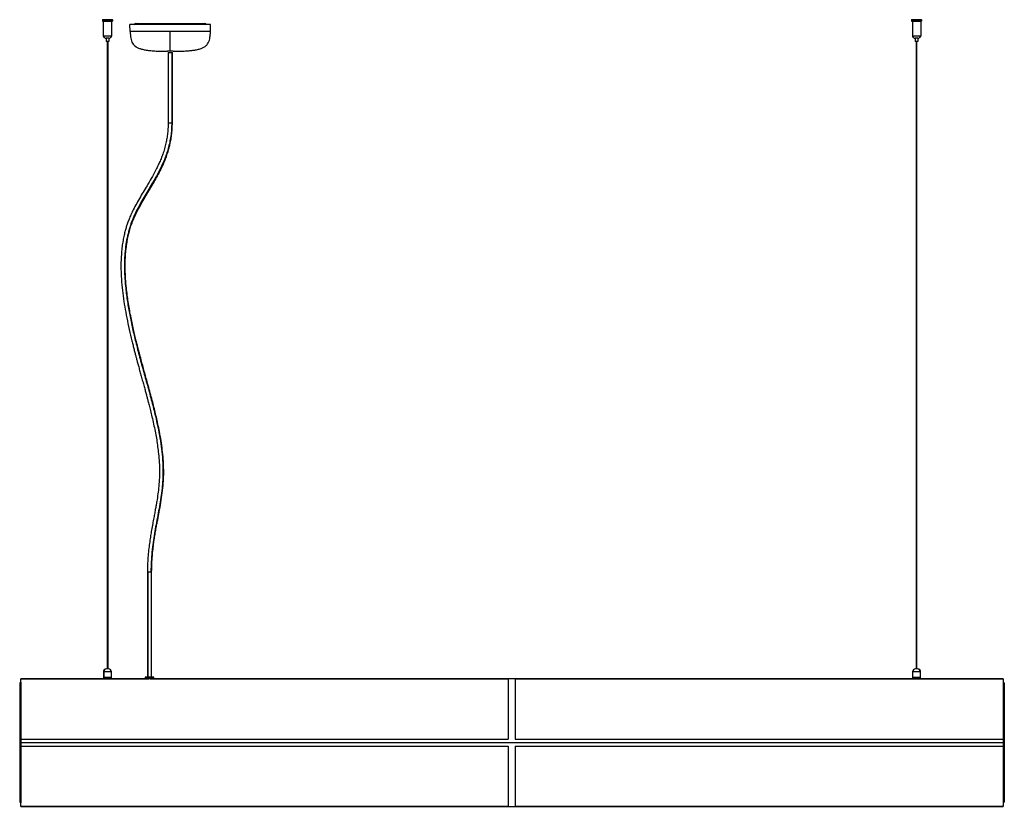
# Paper-space layout '_Left' of a CAD drawing. Header units: millimetres. Extents: x -702 to 702, y -146 to 975.
import ezdxf

# ---------------------------------------------------------------- set-up
doc = ezdxf.new("R2010")
doc.units = ezdxf.units.MM

psp = doc.layouts.new('_Left')

# ---------------------------------------------------------------- linework, layer by layer
at = {"color": 7, "linetype": 'Continuous', "lineweight": 25}
for p, q in [((-583.7, 975), (-583.7, 973.2)), ((-569.2, 975), (-583.7, 975)), ((-583.7, 973.2), (-569.2, 973.2)), ((-583.5, 975.2), (-569.4, 975.2)), ((-569.4, 973), (-583.5, 973)), ((-582.5, 973), (-582.5, 951.6)), ((-570.5, 973), (-570.5, 951.6)), ((-569.2, 975), (-569.2, 973.2)), ((-429.4, 968.1), (-544.4, 968.1)), ((-544, 958.1), (-544.4, 968.1)), ((-535.9, 969.9), (-437.9, 969.9)), ((-533, 968.1), (-533, 969.9)), ((-531.8, 969.9), (-531.8, 968.1)), ((-530.9, 968.1), (-530.9, 969.9)), ((-528.6, 969.9), (-528.6, 968.1)), ((-440, 968.1), (-440, 969.9)), ((-438.3, 968.1), (-438.3, 969.9)), ((-429.7, 958.1), (-429.4, 968.1)), ((583.7, 975), (569.2, 975)), ((569.2, 975), (569.2, 973.2)), ((569.2, 973.2), (583.7, 973.2)), ((569.4, 975.2), (583.5, 975.2)), ((583.5, 973), (569.4, 973)), ((570.5, 973), (570.5, 951.6)), ((582.5, 973), (582.5, 951.6)), ((583.7, 975), (583.7, 973.2)), ((-429.7, 958.1), (-544, 958.1)), ((-570.5, 951.6), (-582.5, 951.6)), ((-574.6, 948.9), (-578.4, 948.9)), ((-578.4, 948.9), (-578.4, 944.2)), ((-574.6, 944.2), (-578.4, 944.2)), ((-577.1, 944.2), (-577.1, 49.8)), ((-576.1, 944.2), (-576.1, 49.8)), ((-575.9, 49.8), (-575.9, 944.2)), ((-574.6, 948.9), (-574.6, 944.2)), ((582.5, 951.6), (570.5, 951.6)), ((578.4, 948.9), (574.6, 948.9)), ((574.6, 948.9), (574.6, 944.2)), ((578.4, 944.2), (574.6, 944.2)), ((575.9, 944.2), (575.9, 49.8)), ((576.1, 944.2), (576.1, 49.8)), ((577.1, 49.8), (577.1, 944.2)), ((578.4, 948.9), (578.4, 944.2)), ((-482.9, 930.1), (-490.9, 930.1)), ((-489.9, 928.3), (-489.9, 828.3)), ((-489.9, 928.3), (-483.9, 928.3)), ((-484.9, 928.3), (-484.9, 828.3)), ((-483.9, 828.3), (-483.9, 928.3)), ((-489.9, 828.3), (-483.9, 828.3)), ((-519.5, 188.3), (-519.5, 38.3)), ((-519.5, 188.3), (-513.5, 188.3)), ((-518.7, 188.3), (-518.7, 38.3)), ((-513.5, 38.3), (-513.5, 188.3)), ((-582.3, 45.5), (-582.3, 37.8)), ((-570.7, 45.5), (-582.3, 45.5)), ((-581.4, 45.5), (-581.4, 37.8)), ((-575, 49.8), (-578, 49.8)), ((-570.7, 37.8), (-570.7, 45.5)), ((570.7, 45.5), (570.7, 37.8)), ((582.3, 45.5), (570.7, 45.5)), ((578, 49.8), (575, 49.8)), ((581.4, 45.5), (581.4, 37.8)), ((582.3, 37.8), (582.3, 45.5)), ((-700, 29.9), (-701.5, 29.9)), ((-701.5, 29.9), (-701.5, -140.1)), ((-521.6, 35.8), (-700, 35.8)), ((-700, -146), (-700, 35.8)), ((-700, 35.7), (-517.5, 35.7)), ((-700, 35.6), (-517.5, 35.6)), ((-700, 30.9), (-700, 30.9)), ((-700, 30.9), (-700, -141.1)), ((-700, 29.6), (-700, 29.6)), ((-570.7, 37.8), (-582.3, 37.8)), ((-582.3, 37.6), (-582.3, 36)), ((-570.6, 37.6), (-582.3, 37.6)), ((-582.3, 36), (-570.6, 36)), ((-577.9, 35.8), (-577.9, 35.8)), ((-576.6, 35.8), (-576.4, 35.8)), ((-576.5, 37.8), (-576.5, 35.8)), ((-570.6, 36), (-570.6, 37.6)), ((-522.5, 38.1), (-522.5, 35.9)), ((-522.5, 38.1), (-522.5, 35.9)), ((-510.5, 38.1), (-522.5, 38.1)), ((-510.5, 35.9), (-522.5, 35.9)), ((-522.3, 38.3), (-510.7, 38.3)), ((-521.5, 35.9), (-521.5, 35.8)), ((-521.5, 35.9), (-521.5, 35.8)), ((-517.5, 35.7), (-517.5, 35.6)), ((-516.5, 35.6), (-517.5, 35.6)), ((-515.5, 35.6), (-516.5, 35.6)), ((-515.5, 35.7), (-5.5, 35.7)), ((-515.5, 35.6), (-515.5, 35.7)), ((-515.5, 35.6), (-5.5, 35.6)), ((-511.5, 35.8), (-511.5, 35.9)), ((700, 35.8), (-511.4, 35.8)), ((-510.5, 35.9), (-510.5, 38.1)), ((-5.5, 35.7), (-5.5, -50.1)), ((4.5, 35.7), (700, 35.7)), ((4.5, 35.7), (4.5, -50.1)), ((4.5, 35.6), (700, 35.6)), ((570.6, 37.6), (570.6, 36)), ((582.3, 37.6), (570.6, 37.6)), ((570.6, 36), (582.3, 36)), ((582.3, 37.8), (570.7, 37.8)), ((575.1, 35.8), (575.1, 35.8)), ((576.4, 35.8), (576.6, 35.8)), ((576.5, 37.8), (576.5, 35.8)), ((577.9, 35.8), (577.9, 35.8)), ((582.3, 36), (582.3, 37.6)), ((700, 35.8), (700, -146)), ((700, 30.9), (700, 30.9)), ((700, 30.9), (700, -141.1)), ((701.5, 29.9), (700, 29.9)), ((700, 29.6), (700, 29.6)), ((701.5, 29.9), (701.5, -140.1)), ((-700, 25.7), (-700, 25.7)), ((-700, 21.7), (-700, 21.7)), ((700, 25.7), (700, 25.7)), ((700, 21.7), (700, 21.7)), ((-700, -36.8), (-700, -36.8)), ((-700, -40.1), (-700, -40.1)), ((700, -36.8), (700, -36.8)), ((700, -40.1), (700, -40.1)), ((-700, -50.1), (-5.5, -50.1)), ((-700, -55.1), (700, -55.1)), ((4.5, -50.1), (700, -50.1)), ((-700, -60.1), (-5.5, -60.1)), ((-700, -70), (-700, -70)), ((-5.5, -60.1), (-5.5, -145.8)), ((4.5, -60.1), (700, -60.1)), ((4.5, -60.1), (4.5, -145.8)), ((700, -70), (700, -70)), ((-700, -73.3), (-700, -73.3)), ((700, -73.3), (700, -73.3)), ((-700, -100), (-701.5, -100)), ((701.5, -100), (700, -100)), ((-701.5, -140.1), (-700, -140.1)), ((-700, -131.8), (-700, -131.8)), ((-700, -139.7), (-700, -139.7)), ((700, -131.8), (700, -131.8)), ((700, -139.7), (700, -139.7)), ((700, -140.1), (701.5, -140.1)), ((-700, -141.1), (-700, -141.1)), ((-700, -145.7), (-5.5, -145.7)), ((-700, -145.8), (-5.5, -145.8)), ((-700, -146), (700, -146)), ((4.5, -145.7), (700, -145.7)), ((4.5, -145.8), (700, -145.8)), ((700, -141.1), (700, -141.1))]:
    psp.add_line(p, q, dxfattribs=at)
for centre, radius, start, end in [((-583.5, 975), 0.2, 90, 180), ((-583.5, 973.2), 0.2, 180, 270), ((-569.4, 975), 0.2, 0, 90), ((-569.4, 973.2), 0.2, 270, 0), ((-535.9, 967.4), 2.47, 90.2587, 164.3249), ((-533.4, 967.4), 2.47, 90.3544, 164.2292), ((-437.9, 967.4), 2.47, 15.6751, 89.7413), ((569.4, 975), 0.2, 90, 180), ((569.4, 973.2), 0.2, 180, 270), ((583.5, 975), 0.2, 0, 90), ((583.5, 973.2), 0.2, 270, 0), ((-578.4, 953.3), 4.46, 203.2673, 270), ((-574.6, 953.3), 4.46, 270, 336.7327), ((574.6, 953.3), 4.46, 203.2673, 270), ((578.4, 953.3), 4.46, 270, 336.7327), ((-578, 45.5), 4.3, 90, 180), ((-577.4, 45.9), 4, 95.5151, 184.6149), ((-575, 45.5), 4.3, 0, 90), ((575, 45.5), 4.3, 90, 180), ((577.4, 45.9), 4, 355.3851, 84.4849), ((578, 45.5), 4.3, 0, 90), ((-582.1, 37.6), 0.2, 90, 180), ((-582.1, 36), 0.2, 180, 270), ((-570.8, 37.6), 0.2, 0, 90), ((-570.8, 36), 0.2, 270, 360), ((-522.3, 38.1), 0.2, 90, 180), ((-522.3, 38.1), 0.199, 90.1863, 180.1851), ((-510.7, 38.1), 0.2, 0, 90), ((570.8, 37.6), 0.2, 90, 180), ((570.8, 36), 0.2, 180, 270), ((582.1, 37.6), 0.2, 360, 90), ((582.1, 36), 0.2, 270, 0)]:
    psp.add_arc(centre, radius, start, end, dxfattribs=at)
for points, knots in [([(-544, 958.1), (-544, 956.5), (-543.8, 953.4), (-543.3, 949), (-542.4, 945.1), (-540.9, 941.7), (-538.7, 938.8), (-535.7, 936.4), (-532, 934.5), (-527.6, 933.1), (-522.3, 932), (-516.1, 931.1), (-508.7, 930.6), (-500.2, 930.2), (-494.1, 930.2), (-490.9, 930.1)], [0, 0, 0, 0, 0.070553, 0.133275, 0.189403, 0.241005, 0.29126, 0.34428, 0.404356, 0.468872, 0.544882, 0.634371, 0.739047, 0.860448, 1, 1, 1, 1]), ([(-486.9, 930.1), (-486.9, 930.1), (-486.9, 930.2), (-486.9, 930.5), (-486.9, 930.9), (-486.9, 931.5), (-486.9, 932.3), (-486.9, 933.5), (-486.9, 935.3), (-486.9, 937.6), (-486.9, 940.5), (-486.9, 944), (-486.9, 948.2), (-486.9, 952.9), (-486.9, 956.3), (-486.9, 958.1)], [0, 0, 0, 0, 0.120523, 0.227619, 0.322171, 0.405111, 0.477446, 0.558002, 0.625262, 0.682895, 0.738969, 0.794767, 0.855019, 0.922833, 1, 1, 1, 1]), ([(-482.9, 930.1), (-480.1, 930.1), (-474.8, 930.2), (-467.3, 930.5), (-460.7, 930.9), (-454.9, 931.5), (-449.5, 932.3), (-444.5, 933.5), (-440, 935.3), (-436.4, 937.6), (-433.7, 940.5), (-431.8, 944), (-430.6, 948.2), (-430, 952.9), (-429.8, 956.3), (-429.7, 958.1)], [0, 0, 0, 0, 0.120523, 0.227619, 0.322171, 0.405111, 0.477446, 0.558002, 0.625262, 0.682895, 0.738969, 0.794767, 0.855019, 0.922833, 1, 1, 1, 1]), ([(-489.9, 828.3), (-490, 825.4), (-490.1, 819.8), (-490.9, 811.7), (-492, 804.4), (-493.6, 796.9), (-495.6, 789.4), (-498.1, 782), (-500.7, 775.3), (-503.5, 769.1), (-507.3, 761.2), (-512.4, 751.7), (-518.4, 741.4), (-524.1, 731.8), (-529.6, 722.7), (-534.8, 713.5), (-539.3, 705), (-542.9, 697.5), (-545.6, 691.2), (-547.8, 685.4), (-549.6, 679.9), (-551.3, 674.2), (-552.9, 667.7), (-554.4, 660.1), (-555.6, 651.7), (-556.6, 642.3), (-557.2, 632.2), (-557.3, 621.6), (-557, 611.3), (-556.2, 599.2), (-554.8, 585.3), (-552.5, 569.7), (-549.7, 553.9), (-546.4, 537.7), (-543.4, 524.4), (-540.9, 514.4), (-539.3, 508.1), (-537.9, 502.4), (-536.5, 497.3), (-535.2, 492.4), (-533.9, 487.4), (-532.3, 481.7), (-530.6, 475.3), (-528.7, 468.5), (-526.8, 461.5), (-524.8, 454.4), (-523, 447.9), (-521.4, 442), (-520, 436.9), (-518.6, 431.5), (-517, 425.3), (-515.1, 417.7), (-512.9, 408.7), (-510.7, 398.9), (-508.6, 388.8), (-506.7, 378.8), (-505.2, 369.1), (-503.9, 358.5), (-502.8, 347.1), (-502.2, 334.7), (-502.4, 322.5), (-503.2, 310.6), (-504.5, 299.4), (-505.8, 290.6), (-507, 283.8), (-508, 278.3), (-509.2, 272), (-510.5, 264.8), (-512, 256.6), (-513.6, 248.2), (-515, 239.6), (-516.3, 230.9), (-517.6, 221.5), (-518.6, 211.3), (-519.3, 200.1), (-519.4, 192.4), (-519.5, 188.3)], [0, 0, 0, 0, 0.012907, 0.024821, 0.035902, 0.046271, 0.059221, 0.071153, 0.082148, 0.092805, 0.1034, 0.124036, 0.144407, 0.161649, 0.178882, 0.196032, 0.212887, 0.224916, 0.235659, 0.245162, 0.253573, 0.262117, 0.272197, 0.283839, 0.29693, 0.310066, 0.326083, 0.341667, 0.356835, 0.371811, 0.395463, 0.418662, 0.442296, 0.467124, 0.493016, 0.503844, 0.513722, 0.522642, 0.530599, 0.537643, 0.545316, 0.554342, 0.564703, 0.575128, 0.586593, 0.598019, 0.608325, 0.617528, 0.625642, 0.632682, 0.64268, 0.65457, 0.668513, 0.684286, 0.700032, 0.715215, 0.729851, 0.743967, 0.762391, 0.780683, 0.798928, 0.816666, 0.833395, 0.84917, 0.856191, 0.864457, 0.874062, 0.885048, 0.897466, 0.911374, 0.923391, 0.936413, 0.950496, 0.965714, 0.982168, 1, 1, 1, 1]), ([(-484.9, 828.3), (-484.9, 825.1), (-485.1, 818.7), (-486.1, 809.3), (-487.7, 800.3), (-489.8, 791.8), (-492.4, 783.5), (-495.9, 774.1), (-500.7, 763.6), (-506.7, 752.1), (-512.8, 741.5), (-518.9, 731.4), (-524.6, 721.8), (-530.2, 712.1), (-535.4, 702.3), (-540, 692.3), (-544.1, 681.6), (-547.3, 670.1), (-549.8, 657.9), (-551.4, 645.4), (-552.2, 632.5), (-552.3, 619.4), (-551.7, 606), (-550.4, 590.6), (-548.1, 573.4), (-544.8, 554.3), (-540.8, 535.1), (-536, 515.1), (-530.7, 494.3), (-524.8, 472.9), (-518.9, 451.8), (-513.3, 431.1), (-508.5, 412), (-504.6, 394.6), (-501.6, 378.8), (-499.3, 363.2), (-497.8, 347.7), (-497.2, 333.1), (-497.5, 319.5), (-498.5, 306.8), (-500.2, 294.1), (-502.3, 281.4), (-504.7, 268.5), (-507.2, 255.6), (-509.5, 242.8), (-511.5, 229.8), (-513.1, 216.4), (-514.3, 202.5), (-514.4, 193.1), (-514.5, 188.3)], [0, 0, 0, 0, 0.014409, 0.028298, 0.041825, 0.05512, 0.068289, 0.081404, 0.102012, 0.122681, 0.143382, 0.161813, 0.180102, 0.198158, 0.215913, 0.23334, 0.250487, 0.269027, 0.287584, 0.306313, 0.325325, 0.344693, 0.364455, 0.38462, 0.41297, 0.441948, 0.471401, 0.501134, 0.535099, 0.568802, 0.602045, 0.634691, 0.666619, 0.691141, 0.715145, 0.738644, 0.761691, 0.784391, 0.803162, 0.821943, 0.840896, 0.860129, 0.8797, 0.899637, 0.918793, 0.938329, 0.958303, 0.978812, 1, 1, 1, 1]), ([(-513.5, 188.3), (-513.4, 192.3), (-513.3, 199.8), (-512.6, 210.6), (-511.6, 220.5), (-510.5, 229.4), (-509.3, 237.5), (-508, 245.2), (-506.7, 252.4), (-505.5, 259.1), (-504.3, 265.1), (-502.8, 273.2), (-500.9, 283.9), (-498.7, 297.4), (-497.1, 310.7), (-496.3, 323.8), (-496.3, 336.4), (-496.9, 349.1), (-498.2, 362), (-500, 375.1), (-502.2, 387.3), (-504.5, 398.6), (-506.7, 408.6), (-509, 418.1), (-511.4, 427.7), (-514.1, 437.8), (-517, 448.5), (-519.7, 458.5), (-522.3, 467.8), (-524.6, 476), (-526.8, 484.3), (-529, 492.3), (-530.9, 499.6), (-532.6, 506.2), (-534.2, 512.1), (-535.7, 518.4), (-537.4, 525.5), (-539.4, 534), (-541.4, 543.2), (-543.4, 552.9), (-545.3, 562.9), (-546.9, 572.9), (-548.3, 582.7), (-549.6, 593.6), (-550.7, 605.8), (-551.3, 619.5), (-551.2, 631.2), (-550.7, 640.4), (-550.1, 646.9), (-549.4, 652.7), (-548.6, 657.8), (-547.8, 662.5), (-546.7, 667.7), (-545.2, 673.9), (-542.9, 681.6), (-539.8, 689.7), (-536.2, 697.8), (-531.9, 706.3), (-527, 715.1), (-521.6, 724.3), (-517.2, 731.7), (-513.7, 737.5), (-511.2, 741.8), (-508.7, 746), (-506.4, 750.3), (-504, 754.6), (-501.6, 759.3), (-499.1, 764.3), (-496.6, 769.7), (-494.2, 775.6), (-491.7, 782.2), (-489.5, 789), (-487.7, 796), (-486.1, 803.1), (-484.9, 810.9), (-484.1, 819.3), (-484, 825.2), (-483.9, 828.3)], [0, 0, 0, 0, 0.017447, 0.033392, 0.047986, 0.061335, 0.073512, 0.084571, 0.09622, 0.106417, 0.115206, 0.123465, 0.143441, 0.163866, 0.184647, 0.203175, 0.221728, 0.240448, 0.259578, 0.279199, 0.299162, 0.315483, 0.330825, 0.345181, 0.359903, 0.3757, 0.392582, 0.410363, 0.423052, 0.436116, 0.449504, 0.462159, 0.47364, 0.483925, 0.493001, 0.501361, 0.51317, 0.526221, 0.54048, 0.555758, 0.571018, 0.586048, 0.600826, 0.61534, 0.634854, 0.655101, 0.676009, 0.686541, 0.69619, 0.704855, 0.712567, 0.719349, 0.726015, 0.736455, 0.74863, 0.762512, 0.776636, 0.790519, 0.808288, 0.825502, 0.842369, 0.850482, 0.858516, 0.866462, 0.874315, 0.88207, 0.890199, 0.899473, 0.908535, 0.91849, 0.929353, 0.941161, 0.951331, 0.962202, 0.973854, 0.986401, 1, 1, 1, 1]), ([(-576.5, 35.8), (-576.7, 35.8), (-577.1, 35.8), (-577.7, 35.8), (-578, 35.8), (-578.1, 35.8), (-578, 35.8), (-577.8, 35.8), (-577.6, 35.8)], [0, 0, 0, 0, 0.166633, 0.333407, 0.500211, 0.666864, 0.833437, 1, 1, 1, 1]), ([(-574.9, 35.8), (-574.9, 35.8), (-574.9, 35.8), (-575, 35.8), (-575.3, 35.8), (-575.9, 35.8), (-576.3, 35.8), (-576.5, 35.8)], [0, 0, 0, 0, 0.000509, 0.250601, 0.500475, 0.75024, 1, 1, 1, 1]), ([(-521.6, 35.8), (-521.6, 35.8), (-521.4, 35.8), (-520.6, 35.8), (-519.8, 35.8), (-519.3, 35.7), (-518.7, 35.7), (-518.1, 35.7), (-517.5, 35.7)], [0, 0, 0, 0, 0.2258526, 0.499564, 0.6745603, 0.7248408, 0.750185, 1, 1, 1, 1]), ([(-515.5, 35.7), (-514.9, 35.7), (-513.8, 35.7), (-512.5, 35.8), (-511.6, 35.8), (-511.3, 35.9), (-511.4, 35.8), (-511.4, 35.8)], [0, 0, 0, 0, 0.2499973, 0.499998, 0.7499938, 0.999987, 1, 1, 1, 1]), ([(575.1, 35.8), (575.1, 35.8), (574.9, 35.8), (574.9, 35.8), (575, 35.8), (575.1, 35.8), (575.4, 35.8), (575.6, 35.8), (576, 35.8), (576.3, 35.8), (576.5, 35.8)], [0, 0, 0, 0, 0.097369, 0.257509, 0.417466, 0.516723, 0.628618, 0.740605, 0.839937, 1, 1, 1, 1]), ([(576.5, 35.8), (576.7, 35.8), (577, 35.8), (577.4, 35.8), (577.6, 35.8), (577.9, 35.8), (578.1, 35.8), (578.1, 35.8), (578.1, 35.8)], [0, 0, 0, 0, 0.215523, 0.349274, 0.500064, 0.650926, 0.784765, 1, 1, 1, 1]), ([(578, 35.8), (578, 35.8), (577.9, 35.8), (577.7, 35.8), (577.6, 35.8), (577.6, 35.8)], [0, 0, 0, 0, 0.465681, 0.990824, 1, 1, 1, 1])]:
    psp.add_open_spline(points, degree=3, knots=knots, dxfattribs=at)

doc.saveas('drawing.dxf')
